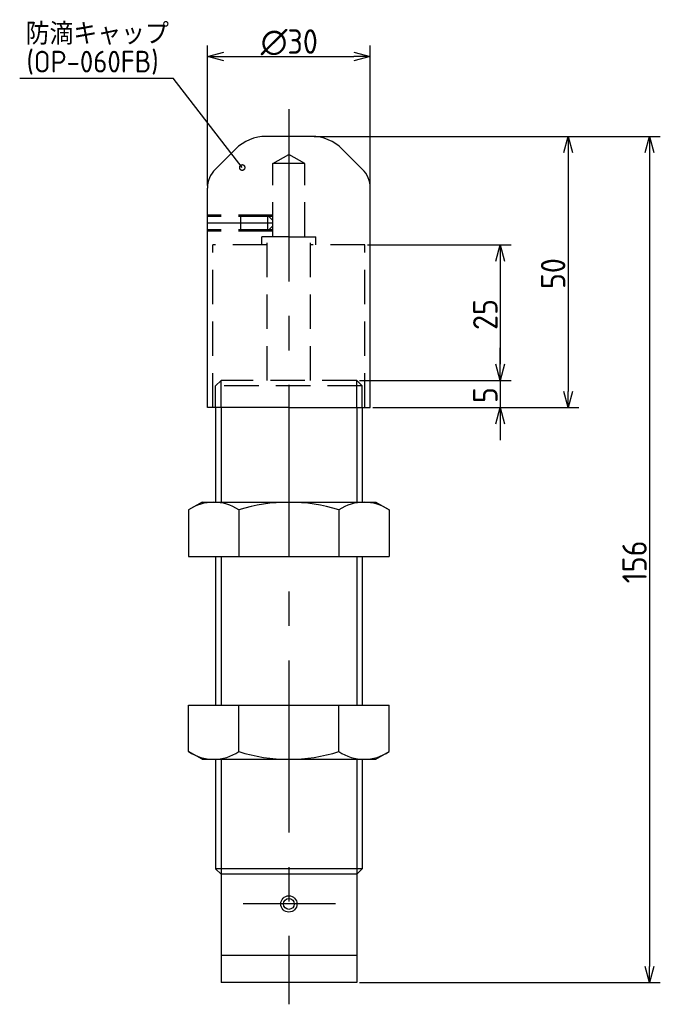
# Model space of a CAD drawing. Extents: x 99 to 217, y 68 to 249.
import ezdxf

# ---------------------------------------------------------------- set-up
doc = ezdxf.new("R2010")
doc.units = 0
doc.linetypes.add('CENTER', pattern=[50.8, 31.75, -6.35, 6.35, -6.35])
doc.linetypes.add('HIDDEN', pattern=[9.525, 6.35, -3.175])
doc.layers.get('0').update_dxf_attribs({"linetype": 'CONTINUOUS'})
doc.layers.add('図形', color=7, linetype='CONTINUOUS')
doc.layers.add('寸法_文字', color=3, linetype='CONTINUOUS')
doc.styles.add('DIMENSION', font='isocp.shx', dxfattribs={"bigfont": 'bigfont.shx'})

# ---------------------------------------------------------------- blocks, each defined once
blk = doc.blocks.new('_DOTSMALL')
at = {"color": 0, "linetype": 'BYBLOCK', "const_width": 0.5}
blk.add_lwpolyline([(-0.0625, 0, 1), (0.0625, 0, 1)], format="xyb", close=True, dxfattribs=at)
blk = doc.blocks.new('_OPEN30')
at = {"color": 0, "linetype": 'BYBLOCK'}
for p, q in [((-1, 0.268), (0, 0)), ((0, 0), (-1, -0.268)), ((0, 0), (-1, 0))]:
    blk.add_line(p, q, dxfattribs=at)
blk = doc.blocks.new('*U71')
at = {"layer": '寸法_文字', "color": 3, "style": 'DIMENSION'}
blk.add_text('25', height=4.5, rotation=90, dxfattribs=at).set_placement((187, 192.09))
blk = doc.blocks.new('*U72')
at = {"layer": '寸法_文字', "color": 3, "style": 'DIMENSION'}
blk.add_text('5', height=4.5, rotation=90, dxfattribs=at).set_placement((187, 178.61))
blk = doc.blocks.new('*U73')
at = {"layer": '寸法_文字', "color": 3, "style": 'DIMENSION'}
blk.add_text('50', height=4.5, rotation=90, dxfattribs=at).set_placement((199.5, 199.63))
blk = doc.blocks.new('*U74')
at = {"layer": '寸法_文字', "color": 3, "style": 'DIMENSION'}
blk.add_text('156', height=4.5, rotation=90, dxfattribs=at).set_placement((214.5, 145.39))
blk = doc.blocks.new('*U75')
at = {"layer": '寸法_文字', "color": 3, "style": 'DIMENSION'}
blk.add_text('∅30', height=4.5, dxfattribs=at).set_placement((143.36, 243.01))

msp = doc.modelspace()

# ---------------------------------------------------------------- linework, layer by layer
at = {"layer": '図形', "color": 3, "linetype": 'CENTER'}
for p, q in [((148.54, 232.78), (148.54, 67.78)), ((145.61, 211.78), (133.54, 211.78)), ((157.16, 86.28), (140.15, 86.28))]:
    msp.add_line(p, q, dxfattribs=at)
at = {"layer": '図形'}
for p, q in [((152.73, 227.78), (144.36, 227.78)), ((138.7, 225.44), (135.01, 221.74)), ((158.38, 225.44), (162.08, 221.74)), ((133.54, 177.78), (133.54, 218.21)), ((163.54, 177.78), (163.54, 218.21)), ((148.54, 177.78), (133.54, 177.78)), ((135.04, 177.78), (135.04, 160.34)), ((148.54, 177.78), (163.54, 177.78)), ((162.04, 177.78), (162.04, 160.34)), ((132.54, 160.34), (130.07, 158.91)), ((132.54, 160.34), (164.54, 160.34)), ((164.54, 160.34), (167.02, 158.91)), ((130.07, 158.91), (130.07, 150.34)), ((139.3, 158.91), (139.3, 150.34)), ((157.78, 158.91), (157.78, 150.34)), ((167.02, 158.91), (167.02, 150.34)), ((130.07, 150.34), (167.02, 150.34)), ((135.04, 150.34), (135.04, 122.95)), ((162.04, 150.34), (162.04, 122.95)), ((130.07, 122.95), (167.02, 122.95)), ((130.07, 114.38), (130.07, 122.95)), ((139.3, 114.38), (139.3, 122.95)), ((157.78, 114.38), (157.78, 122.95)), ((167.02, 114.38), (167.02, 122.95)), ((132.54, 112.95), (130.07, 114.38)), ((164.54, 112.95), (167.02, 114.38)), ((132.54, 112.95), (164.54, 112.95)), ((135.04, 112.95), (135.04, 92.78)), ((162.04, 112.96), (162.04, 92.78)), ((162.04, 92.78), (135.04, 92.78)), ((136.04, 91.78), (135.04, 92.78)), ((161.04, 91.78), (162.04, 92.78)), ((161.04, 91.78), (136.04, 91.78)), ((136.04, 91.78), (136.04, 76.78)), ((161.04, 91.78), (161.04, 76.78)), ((161.04, 76.78), (136.04, 76.78)), ((136.04, 76.78), (136.04, 71.78)), ((161.04, 76.78), (161.04, 71.78)), ((161.04, 71.78), (136.04, 71.78))]:
    msp.add_line(p, q, dxfattribs=at)
at = {"layer": '図形', "linetype": 'HIDDEN'}
for p, q in [((145.61, 222.78), (148.54, 224.47)), ((151.47, 222.78), (148.54, 224.47)), ((145.61, 209.28), (145.61, 222.78)), ((151.47, 222.78), (145.61, 222.78)), ((151.47, 209.28), (151.47, 222.78)), ((145.61, 213.28), (133.54, 213.28)), ((145.61, 213.03), (133.54, 213.03)), ((139.61, 213.28), (139.61, 210.28)), ((145.61, 212.28), (144.61, 213.28)), ((144.61, 213.28), (144.61, 210.28)), ((145.61, 211.28), (144.61, 210.28)), ((145.61, 210.53), (133.54, 210.53)), ((145.61, 210.28), (133.54, 210.28)), ((143.54, 207.78), (143.54, 209.28)), ((148.54, 209.28), (143.54, 209.28)), ((144.54, 182.78), (144.54, 209.28)), ((148.54, 209.28), (153.54, 209.28)), ((152.54, 182.78), (152.54, 209.28)), ((153.54, 207.78), (153.54, 209.28)), ((134.54, 177.78), (134.54, 207.78)), ((144.54, 207.78), (134.54, 207.78)), ((162.54, 207.78), (152.54, 207.78)), ((162.54, 177.78), (162.54, 207.78)), ((136.04, 182.78), (135.04, 181.78)), ((162.04, 181.78), (135.04, 181.78)), ((135.04, 177.78), (135.04, 181.78)), ((161.04, 182.78), (136.04, 182.78)), ((136.04, 177.78), (136.04, 182.78)), ((161.04, 182.78), (162.04, 181.78)), ((161.04, 177.78), (161.04, 182.78)), ((162.04, 177.78), (162.04, 181.78))]:
    msp.add_line(p, q, dxfattribs=at)
at = {"layer": '図形', "color": 3}
for p, q in [((136.04, 177.78), (136.04, 160.34)), ((161.04, 177.78), (161.04, 160.34)), ((136.04, 150.34), (136.04, 122.95)), ((161.04, 150.34), (161.04, 122.95)), ((136.04, 113.06), (136.04, 91.78)), ((161.04, 112.95), (161.04, 91.78))]:
    msp.add_line(p, q, dxfattribs=at)
at = {"layer": '図形'}
msp.add_circle((148.54, 86.28), 1.5, dxfattribs=at)
at = {"layer": '図形', "color": 3}
msp.add_circle((148.54, 86.28), 1, dxfattribs=at)
at = {"layer": '図形'}
for centre, radius, start, end in [((144.36, 219.78), 8, 90, 135), ((152.73, 219.78), 8, 45, 90), ((138.54, 218.21), 5, 135, 180), ((158.54, 218.21), 5, 0, 45), ((134.69, 152.16), 8.18, 55.6158, 124.3842), ((148.54, 129.77), 30.57, 72.412, 107.588), ((162.4, 152.16), 8.18, 55.6158, 124.3842), ((134.69, 121.13), 8.18, 235.6158, 304.3842), ((148.54, 143.52), 30.57, 252.412, 287.588), ((162.4, 121.13), 8.18, 235.6158, 304.3842)]:
    msp.add_arc(centre, radius, start, end, dxfattribs=at)
at = {"layer": '寸法_文字', "color": 3}
for p, q in [((133.54, 218.71), (133.54, 244.51)), ((163.54, 218.71), (163.54, 244.51)), ((136.54, 242.51), (160.54, 242.51)), ((153.23, 227.78), (202, 227.78)), ((153.23, 227.78), (217, 227.78)), ((200, 224.78), (200, 180.78)), ((215, 224.78), (215, 74.78)), ((163.04, 207.78), (189.5, 207.78)), ((187.5, 204.78), (187.5, 185.78)), ((187.5, 185.78), (187.5, 188.78)), ((161.54, 182.78), (189.5, 182.78)), ((161.54, 182.78), (189.5, 182.78)), ((187.5, 182.78), (187.5, 177.78)), ((164.04, 177.78), (189.5, 177.78)), ((164.04, 177.78), (202, 177.78)), ((187.5, 174.78), (187.5, 171.78)), ((161.54, 71.78), (217, 71.78))]:
    msp.add_line(p, q, dxfattribs=at)
at = {"layer": '寸法_文字', "linetype": 'BYBLOCK'}
for points in [[(98.93, 238.51), (127.19, 238.51)], [(139.95, 222.04), (127.19, 238.51)]]:
    msp.add_lwpolyline(points, dxfattribs=at)

# ---------------------------------------------------------------- block references
at = {"layer": '寸法_文字'}
for name in ['*U75', '*U73', '*U71', '*U72', '*U74']:
    msp.add_blockref(name, (0, 0), dxfattribs=at)
at = {"layer": '寸法_文字', "color": 3, "xscale": 3, "yscale": 3, "zscale": 3}
for p, rotation in [((133.54, 242.51), 180), ((200, 227.78), 90), ((215, 227.78), 90), ((187.5, 207.78), 90), ((187.5, 182.78), 270), ((187.5, 182.78), 270), ((200, 177.78), 270), ((187.5, 177.78), 90), ((215, 71.78), 270)]:
    msp.add_blockref('_OPEN30', p, dxfattribs=dict(at, rotation=rotation))
msp.add_blockref('_OPEN30', (163.54, 242.51), dxfattribs=at)
at = {"layer": '寸法_文字', "xscale": 2, "yscale": 2, "zscale": 2, "rotation": 313.2209512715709}
msp.add_blockref('_DOTSMALL', (139.95, 222.04), dxfattribs=at)

# ---------------------------------------------------------------- texts
at = {"layer": '寸法_文字', "style": 'DIMENSION'}
for s, p in [('防滴キャップ', (100.03, 244.7)), ('(OP-060FB)', (100.19, 239.56))]:
    msp.add_text(s, height=4, dxfattribs=at).set_placement(p)

doc.saveas('drawing.dxf')
